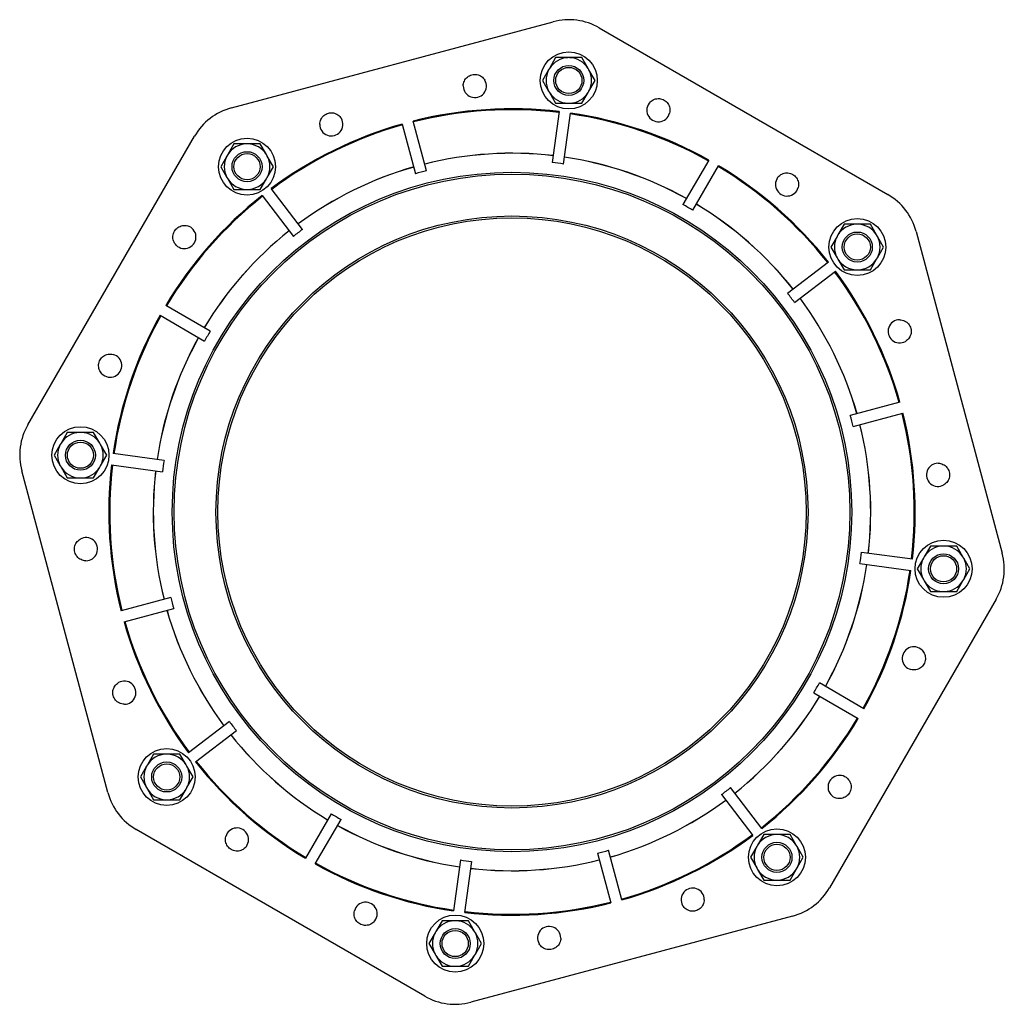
# Model space of a CAD drawing. Header units: inches. Extents: x -386 to 4171, y -551 to 959.
# Tile 1 of 14: x -386 to 132, y -225 to 293. Entities that reach past the tile are written whole.
import ezdxf

# ---------------------------------------------------------------- set-up
doc = ezdxf.new("R2010")
doc.units = ezdxf.units.IN
doc.header["$LTSCALE"] = 4
doc.header["$MEASUREMENT"] = 0
doc.layers.add('DETAIL', color=2, linetype='Continuous')

msp = doc.modelspace()

# ---------------------------------------------------------------- linework, layer by layer
at = {"layer": 'DETAIL'}
for p, q in [((-274.69, 246.6), (-105.4, 291.93)), ((-81.12, 288.73), (70.64, 201.07)), ((-104.09, 273.04), (-107.33, 267.42)), ((-97.6, 273.04), (-104.09, 273.04)), ((-96.73, 273.04), (-97.6, 273.04)), ((-90.24, 273.04), (-96.73, 273.04)), ((-87, 267.42), (-90.24, 273.04)), ((-107.77, 266.66), (-111.01, 261.04)), ((-107.33, 267.42), (-107.77, 266.66)), ((-86.56, 266.66), (-87, 267.42)), ((-83.31, 261.04), (-86.56, 266.66)), ((-111.01, 261.04), (-107.77, 255.42)), ((-86.56, 255.42), (-83.31, 261.04)), ((-107.77, 255.42), (-107.33, 254.66)), ((-107.33, 254.66), (-104.09, 249.05)), ((-90.24, 249.05), (-87, 254.66)), ((-87, 254.66), (-86.56, 255.42)), ((-104.09, 249.05), (-97.6, 249.05)), ((-97.6, 249.05), (-96.73, 249.05)), ((-96.73, 249.05), (-90.24, 249.05)), ((-102.3, 244.69), (-105.84, 217.86)), ((-99.89, 217.08), (-96.35, 243.9)), ((-172.02, 213.54), (-179.02, 239.67)), ((-184.81, 238.12), (-177.81, 211.98)), ((-381.78, 79.94), (-294.12, 231.7)), ((-273.39, 227.67), (-276.63, 222.06)), ((-266.9, 227.67), (-273.39, 227.67)), ((-266.02, 227.67), (-266.9, 227.67)), ((-259.54, 227.67), (-266.02, 227.67)), ((-256.29, 222.06), (-259.54, 227.67)), ((-277.07, 221.3), (-280.31, 215.68)), ((-276.63, 222.06), (-277.07, 221.3)), ((-255.85, 221.3), (-256.29, 222.06)), ((-252.61, 215.68), (-255.85, 221.3)), ((-23.56, 219.18), (-37.09, 195.75)), ((-280.31, 215.68), (-277.07, 210.06)), ((-255.85, 210.06), (-252.61, 215.68)), ((-31.9, 192.74), (-18.36, 216.17)), ((-277.07, 210.06), (-276.63, 209.3)), ((-276.63, 209.3), (-273.39, 203.68)), ((-259.54, 203.68), (-256.29, 209.3)), ((-256.29, 209.3), (-255.85, 210.06)), ((-273.39, 203.68), (-266.9, 203.68)), ((-266.9, 203.68), (-266.02, 203.68)), ((-266.02, 203.68), (-259.54, 203.68)), ((-237.3, 182.66), (-253.77, 204.13)), ((-258.53, 200.48), (-242.06, 179.01)), ((47.7, 185.4), (44.45, 179.78)), ((54.18, 185.4), (47.7, 185.4)), ((55.06, 185.4), (54.18, 185.4)), ((61.55, 185.4), (55.06, 185.4)), ((64.79, 179.78), (61.55, 185.4)), ((85.55, 181.64), (130.87, 12.34)), ((44.02, 179.02), (40.77, 173.41)), ((44.45, 179.78), (44.02, 179.02)), ((65.23, 179.02), (64.79, 179.78)), ((68.47, 173.41), (65.23, 179.02)), ((40.77, 173.41), (44.02, 167.79)), ((65.23, 167.79), (68.47, 173.41)), ((44.02, 167.79), (44.45, 167.03)), ((44.45, 167.03), (47.7, 161.41)), ((61.55, 161.41), (64.79, 167.03)), ((64.79, 167.03), (65.23, 167.79)), ((39.42, 165.47), (17.95, 149.01)), ((21.61, 144.25), (43.08, 160.71)), ((47.7, 161.41), (54.18, 161.41)), ((54.18, 161.41), (55.06, 161.41)), ((55.06, 161.41), (61.55, 161.41)), ((-285.8, 129.16), (-309.23, 142.69)), ((-312.23, 137.5), (-288.8, 123.96)), ((77.06, 91.76), (50.93, 84.76)), ((52.48, 78.96), (78.62, 85.96)), ((-361.02, 75.89), (-364.26, 70.27)), ((-354.53, 75.89), (-361.02, 75.89)), ((-353.66, 75.89), (-354.53, 75.89)), ((-347.17, 75.89), (-353.66, 75.89)), ((-343.93, 70.27), (-347.17, 75.89)), ((-364.7, 69.51), (-367.95, 63.89)), ((-364.26, 70.27), (-364.7, 69.51)), ((-343.49, 69.51), (-343.93, 70.27)), ((-340.25, 63.89), (-343.49, 69.51)), ((-367.95, 63.89), (-364.7, 58.27)), ((-343.49, 58.27), (-340.25, 63.89)), ((-310.13, 61.17), (-336.96, 64.7)), ((-364.7, 58.27), (-364.26, 57.51)), ((-364.26, 57.51), (-361.02, 51.9)), ((-347.17, 51.9), (-343.93, 57.51)), ((-343.93, 57.51), (-343.49, 58.27)), ((-337.74, 58.75), (-310.91, 55.22)), ((-339.66, -113.63), (-384.98, 55.66)), ((-361.02, 51.9), (-354.53, 51.9)), ((-354.53, 51.9), (-353.66, 51.9)), ((-353.66, 51.9), (-347.17, 51.9)), ((93.06, 16.11), (89.82, 10.49)), ((99.55, 16.11), (93.06, 16.11)), ((100.42, 16.11), (99.55, 16.11)), ((106.91, 16.11), (100.42, 16.11)), ((110.15, 10.49), (106.91, 16.11)), ((83.63, 9.25), (56.8, 12.78)), ((89.82, 10.49), (89.38, 9.73)), ((110.59, 9.73), (110.15, 10.49)), ((56.02, 6.84), (82.84, 3.3)), ((89.38, 9.73), (86.14, 4.11)), ((113.84, 4.11), (110.59, 9.73)), ((86.14, 4.11), (89.38, -1.51)), ((110.59, -1.51), (113.84, 4.11)), ((89.38, -1.51), (89.82, -2.27)), ((89.82, -2.27), (93.06, -7.88)), ((106.91, -7.88), (110.15, -2.27)), ((110.15, -2.27), (110.59, -1.51)), ((93.06, -7.88), (99.55, -7.88)), ((99.55, -7.88), (100.42, -7.88)), ((100.42, -7.88), (106.91, -7.88)), ((-306.59, -10.96), (-332.73, -17.96)), ((127.67, -11.94), (40.01, -163.69)), ((-331.18, -23.75), (-305.04, -16.76)), ((58.12, -69.49), (34.69, -55.96)), ((31.69, -61.16), (55.12, -74.69)), ((-275.72, -76.24), (-297.19, -92.71)), ((-293.54, -97.47), (-272.07, -81)), ((-315.66, -93.41), (-318.9, -99.03)), ((-309.17, -93.41), (-315.66, -93.41)), ((-308.29, -93.41), (-309.17, -93.41)), ((-301.81, -93.41), (-308.29, -93.41)), ((-298.57, -99.03), (-301.81, -93.41)), ((-319.34, -99.79), (-322.58, -105.41)), ((-318.9, -99.03), (-319.34, -99.79)), ((-298.13, -99.79), (-298.57, -99.03)), ((-294.88, -105.41), (-298.13, -99.79)), ((-322.58, -105.41), (-319.34, -111.02)), ((-298.13, -111.02), (-294.88, -105.41)), ((-319.34, -111.02), (-318.9, -111.78)), ((-318.9, -111.78), (-315.66, -117.4)), ((-301.81, -117.4), (-298.57, -111.78)), ((-298.57, -111.78), (-298.13, -111.02)), ((4.42, -132.48), (-12.05, -111.01)), ((-315.66, -117.4), (-309.17, -117.4)), ((-309.17, -117.4), (-308.29, -117.4)), ((-308.29, -117.4), (-301.81, -117.4)), ((-16.81, -114.66), (-0.34, -136.13)), ((-222.21, -124.74), (-235.75, -148.17)), ((-230.55, -151.17), (-217.02, -127.74)), ((-172.99, -220.72), (-324.75, -133.07)), ((5.43, -135.68), (2.18, -141.3)), ((11.91, -135.68), (5.43, -135.68)), ((12.79, -135.68), (11.91, -135.68)), ((19.28, -135.68), (12.79, -135.68)), ((22.52, -141.3), (19.28, -135.68)), ((-69.3, -170.12), (-76.3, -143.98)), ((1.74, -142.06), (-1.5, -147.68)), ((2.18, -141.3), (1.74, -142.06)), ((22.96, -142.06), (22.52, -141.3)), ((26.2, -147.68), (22.96, -142.06)), ((-154.22, -149.07), (-157.76, -175.9)), ((-151.81, -176.68), (-148.27, -149.86)), ((-82.09, -145.53), (-75.09, -171.67)), ((-1.5, -147.68), (1.74, -153.29)), ((22.96, -153.29), (26.2, -147.68)), ((1.74, -153.29), (2.18, -154.05)), ((2.18, -154.05), (5.43, -159.67)), ((19.28, -159.67), (22.52, -154.05)), ((22.52, -154.05), (22.96, -153.29)), ((5.43, -159.67), (11.91, -159.67)), ((11.91, -159.67), (12.79, -159.67)), ((12.79, -159.67), (19.28, -159.67)), ((-163.87, -181.05), (-167.11, -186.66)), ((-157.38, -181.05), (-163.87, -181.05)), ((-156.51, -181.05), (-157.38, -181.05)), ((-150.02, -181.05), (-156.51, -181.05)), ((-146.78, -186.66), (-150.02, -181.05)), ((20.58, -178.6), (-148.71, -223.93)), ((-167.55, -187.42), (-170.8, -193.04)), ((-167.11, -186.66), (-167.55, -187.42)), ((-146.34, -187.42), (-146.78, -186.66)), ((-143.1, -193.04), (-146.34, -187.42)), ((-170.8, -193.04), (-167.55, -198.66)), ((-146.34, -198.66), (-143.1, -193.04)), ((-167.55, -198.66), (-167.11, -199.42)), ((-167.11, -199.42), (-163.87, -205.03)), ((-150.02, -205.03), (-146.78, -199.42)), ((-146.78, -199.42), (-146.34, -198.66)), ((-163.87, -205.03), (-157.38, -205.03)), ((-157.38, -205.03), (-156.51, -205.03)), ((-156.51, -205.03), (-150.02, -205.03))]:
    msp.add_line(p, q, dxfattribs=at)
at = {"layer": 'DETAIL', "flags": 128}
for points in [[(-152.71, 258.17), (-152.67, 258.85), (-152.56, 259.51), (-152.37, 260.15), (-152.12, 260.76), (-151.82, 261.32), (-151.45, 261.86), (-151.02, 262.36), (-150.53, 262.82), (-149.99, 263.22), (-149.41, 263.56), (-148.81, 263.83), (-148.2, 264.03), (-147.56, 264.17), (-146.9, 264.23), (-146.23, 264.23), (-145.57, 264.15), (-144.91, 263.99), (-144.29, 263.77), (-143.7, 263.5), (-143.16, 263.16), (-142.64, 262.76), (-142.16, 262.29), (-141.73, 261.78), (-141.36, 261.21)], [(-54.35, 249.74), (-53.84, 250.19), (-53.29, 250.58), (-52.71, 250.9), (-52.1, 251.15), (-51.49, 251.34), (-50.85, 251.45), (-50.19, 251.51), (-49.52, 251.48), (-48.86, 251.39), (-48.21, 251.22), (-47.59, 250.98), (-47.01, 250.69), (-46.47, 250.34), (-45.96, 249.92), (-45.49, 249.44), (-45.07, 248.91), (-44.72, 248.34), (-44.43, 247.75), (-44.22, 247.14), (-44.07, 246.51), (-43.99, 245.86), (-43.97, 245.19), (-44.03, 244.52), (-44.17, 243.86)], [(-228.2, 237.96), (-228.16, 238.64), (-228.04, 239.3), (-227.85, 239.94), (-227.61, 240.55), (-227.3, 241.11), (-226.93, 241.65), (-226.5, 242.15), (-226.01, 242.61), (-225.48, 243.01), (-224.9, 243.35), (-224.29, 243.62), (-223.68, 243.82), (-223.05, 243.96), (-222.39, 244.02), (-221.72, 244.02), (-221.05, 243.94), (-220.4, 243.79), (-219.77, 243.57), (-219.19, 243.29), (-218.64, 242.95), (-218.12, 242.55), (-217.64, 242.08), (-217.21, 241.57), (-216.84, 241)], [(13.32, 210.66), (13.82, 211.1), (14.37, 211.49), (14.96, 211.82), (15.56, 212.07), (16.18, 212.25), (16.81, 212.37), (17.47, 212.42), (18.14, 212.4), (18.81, 212.3), (19.46, 212.13), (20.08, 211.9), (20.65, 211.61), (21.19, 211.25), (21.71, 210.83), (22.18, 210.36), (22.59, 209.83), (22.95, 209.26), (23.23, 208.66), (23.45, 208.05), (23.6, 207.43), (23.68, 206.78), (23.69, 206.11), (23.63, 205.44), (23.5, 204.78)], [(-303.71, 174.37), (-304.16, 174.88), (-304.55, 175.43), (-304.87, 176.01), (-305.12, 176.62), (-305.31, 177.23), (-305.42, 177.87), (-305.47, 178.53), (-305.45, 179.2), (-305.36, 179.86), (-305.19, 180.51), (-304.95, 181.13), (-304.66, 181.71), (-304.31, 182.25), (-303.89, 182.76), (-303.41, 183.23), (-302.88, 183.65), (-302.31, 184), (-301.72, 184.29), (-301.11, 184.51), (-300.48, 184.65), (-299.83, 184.74), (-299.16, 184.75), (-298.49, 184.69), (-297.83, 184.55)], [(76.91, 135.14), (77.58, 135.1), (78.24, 134.99), (78.89, 134.8), (79.49, 134.55), (80.06, 134.25), (80.59, 133.88), (81.09, 133.45), (81.55, 132.96), (81.96, 132.42), (82.29, 131.84), (82.57, 131.24), (82.77, 130.63), (82.9, 129.99), (82.97, 129.33), (82.96, 128.66), (82.88, 128), (82.73, 127.34), (82.51, 126.72), (82.23, 126.13), (81.89, 125.59), (81.49, 125.07), (81.03, 124.59), (80.51, 124.16), (79.95, 123.79)], [(-342.8, 106.71), (-343.24, 107.21), (-343.63, 107.76), (-343.95, 108.35), (-344.21, 108.95), (-344.39, 109.57), (-344.51, 110.2), (-344.56, 110.86), (-344.54, 111.53), (-344.44, 112.2), (-344.27, 112.85), (-344.04, 113.47), (-343.75, 114.04), (-343.39, 114.59), (-342.97, 115.1), (-342.5, 115.57), (-341.97, 115.99), (-341.4, 116.34), (-340.8, 116.62), (-340.19, 116.84), (-339.57, 116.99), (-338.91, 117.07), (-338.25, 117.08), (-337.58, 117.02), (-336.92, 116.89)], [(97.12, 59.66), (97.79, 59.62), (98.45, 59.5), (99.1, 59.32), (99.7, 59.07), (100.27, 58.77), (100.8, 58.4), (101.3, 57.97), (101.76, 57.48), (102.16, 56.94), (102.5, 56.36), (102.78, 55.76), (102.98, 55.14), (103.11, 54.51), (103.18, 53.85), (103.17, 53.18), (103.09, 52.51), (102.94, 51.86), (102.72, 51.23), (102.44, 50.65), (102.1, 50.11), (101.7, 49.59), (101.24, 49.1), (100.72, 48.67), (100.16, 48.3)], [(-351.23, 8.34), (-351.9, 8.38), (-352.56, 8.5), (-353.21, 8.68), (-353.81, 8.93), (-354.38, 9.24), (-354.91, 9.6), (-355.41, 10.04), (-355.87, 10.52), (-356.28, 11.06), (-356.61, 11.64), (-356.89, 12.25), (-357.09, 12.86), (-357.22, 13.49), (-357.29, 14.15), (-357.28, 14.82), (-357.2, 15.49), (-357.05, 16.14), (-356.83, 16.77), (-356.55, 17.35), (-356.21, 17.9), (-355.81, 18.42), (-355.35, 18.9), (-354.83, 19.33), (-354.27, 19.7)], [(88.69, -38.71), (89.13, -39.21), (89.52, -39.76), (89.84, -40.35), (90.1, -40.95), (90.28, -41.56), (90.4, -42.2), (90.45, -42.86), (90.43, -43.53), (90.33, -44.2), (90.16, -44.85), (89.93, -45.47), (89.64, -46.04), (89.28, -46.58), (88.86, -47.1), (88.39, -47.57), (87.86, -47.98), (87.29, -48.34), (86.69, -48.62), (86.08, -48.84), (85.46, -48.99), (84.8, -49.07), (84.14, -49.08), (83.47, -49.02), (82.81, -48.88)], [(-331.02, -67.14), (-331.69, -67.1), (-332.35, -66.98), (-333, -66.8), (-333.6, -66.55), (-334.17, -66.25), (-334.7, -65.88), (-335.2, -65.45), (-335.66, -64.96), (-336.07, -64.42), (-336.4, -63.84), (-336.68, -63.24), (-336.88, -62.62), (-337.01, -61.99), (-337.08, -61.33), (-337.07, -60.66), (-336.99, -59.99), (-336.84, -59.34), (-336.62, -58.72), (-336.34, -58.13), (-336, -57.59), (-335.6, -57.07), (-335.14, -56.59), (-334.62, -56.15), (-334.06, -55.78)], [(49.6, -106.37), (50.05, -106.87), (50.44, -107.42), (50.76, -108.01), (51.01, -108.62), (51.2, -109.23), (51.31, -109.87), (51.36, -110.53), (51.34, -111.2), (51.25, -111.86), (51.08, -112.51), (50.84, -113.13), (50.55, -113.71), (50.2, -114.25), (49.78, -114.76), (49.3, -115.23), (48.77, -115.65), (48.2, -116), (47.61, -116.29), (46.99, -116.5), (46.37, -116.65), (45.72, -116.73), (45.05, -116.75), (44.38, -116.69), (43.72, -116.55)], [(-267.43, -142.66), (-267.93, -143.1), (-268.48, -143.49), (-269.07, -143.81), (-269.67, -144.07), (-270.29, -144.25), (-270.92, -144.37), (-271.58, -144.42), (-272.25, -144.4), (-272.92, -144.3), (-273.57, -144.13), (-274.19, -143.9), (-274.76, -143.6), (-275.3, -143.25), (-275.82, -142.83), (-276.29, -142.36), (-276.7, -141.83), (-277.06, -141.26), (-277.34, -140.66), (-277.56, -140.05), (-277.71, -139.43), (-277.79, -138.77), (-277.8, -138.11), (-277.74, -137.43), (-277.61, -136.78)], [(-25.92, -169.96), (-25.96, -170.63), (-26.07, -171.3), (-26.26, -171.94), (-26.5, -172.55), (-26.81, -173.11), (-27.18, -173.65), (-27.61, -174.15), (-28.1, -174.61), (-28.63, -175.01), (-29.21, -175.35), (-29.82, -175.62), (-30.43, -175.82), (-31.06, -175.95), (-31.72, -176.02), (-32.39, -176.02), (-33.06, -175.94), (-33.71, -175.78), (-34.34, -175.56), (-34.92, -175.28), (-35.47, -174.95), (-35.99, -174.55), (-36.47, -174.08), (-36.9, -173.56), (-37.27, -173)], [(-199.76, -181.74), (-200.27, -182.19), (-200.82, -182.57), (-201.4, -182.9), (-202.01, -183.15), (-202.62, -183.34), (-203.26, -183.45), (-203.92, -183.5), (-204.59, -183.48), (-205.25, -183.39), (-205.9, -183.22), (-206.52, -182.98), (-207.1, -182.69), (-207.64, -182.34), (-208.15, -181.92), (-208.62, -181.44), (-209.04, -180.91), (-209.39, -180.34), (-209.68, -179.74), (-209.9, -179.13), (-210.04, -178.51), (-210.13, -177.86), (-210.14, -177.19), (-210.08, -176.52), (-209.94, -175.86)], [(-101.4, -190.17), (-101.44, -190.84), (-101.55, -191.51), (-101.74, -192.15), (-101.99, -192.76), (-102.29, -193.32), (-102.66, -193.85), (-103.09, -194.36), (-103.58, -194.82), (-104.12, -195.22), (-104.7, -195.56), (-105.3, -195.83), (-105.91, -196.03), (-106.55, -196.16), (-107.21, -196.23), (-107.88, -196.23), (-108.54, -196.15), (-109.2, -195.99), (-109.82, -195.77), (-110.41, -195.49), (-110.95, -195.16), (-111.47, -194.75), (-111.95, -194.29), (-112.38, -193.77), (-112.75, -193.21)]]:
    msp.add_lwpolyline(points, dxfattribs=at)
at = {"layer": 'DETAIL'}
for centre, radius in [((-97.16, 261.04), 15), ((-97.16, 261.04), 7.9), ((-97.16, 261.04), 6.9), ((-266.46, 215.68), 15), ((-266.46, 215.68), 7.9), ((-266.46, 215.68), 6.9), ((-127.06, 34), 178.75), ((-127.06, 34), 177.75), ((-127.06, 34), 155.74), ((-127.06, 34), 154.75), ((54.62, 173.41), 15), ((54.62, 173.41), 7.9), ((54.62, 173.41), 6.9), ((-354.1, 63.89), 15), ((-354.1, 63.89), 7.9), ((-354.1, 63.89), 6.9), ((99.99, 4.11), 15), ((99.99, 4.11), 7.9), ((99.99, 4.11), 6.9), ((-308.73, -105.41), 15), ((-308.73, -105.41), 7.9), ((-308.73, -105.41), 6.9), ((12.35, -147.68), 15), ((12.35, -147.68), 7.9), ((12.35, -147.68), 6.9), ((-156.95, -193.04), 15), ((-156.95, -193.04), 7.9), ((-156.95, -193.04), 6.9)]:
    msp.add_circle(centre, radius, dxfattribs=at)
for centre, radius, start, end in [((-97.12, 261.02), 32, 59.9886, 104.9886), ((-97.16, 261.04), 12, 92.0956, 147.9044), ((-97.16, 261.04), 12, 32.0956, 87.9044), ((-97.16, 261.04), 12, 152.0956, 207.9044), ((-97.16, 261.04), 12, 332.0956, 27.9044), ((-146.62, 258.15), 6.09, 179.7653, 30.212), ((-97.16, 261.04), 12, 212.0956, 267.9044), ((-97.16, 261.04), 12, 272.0956, 327.9044), ((-50.06, 245.42), 6.09, 134.7653, 345.212), ((-266.41, 215.69), 32, 104.9886, 149.9886), ((-127.06, 34), 212.13, 83.299, 104.1783), ((-127.06, 34), 211.67, 83.3007, 104.1766), ((-127.06, 34), 212.13, 60.799, 81.6783), ((-222.1, 237.94), 6.09, 179.7653, 30.212), ((-127.06, 34), 211.67, 60.8007, 81.6766), ((-127.06, 34), 212.13, 105.799, 126.6783), ((-127.06, 34), 211.67, 105.8007, 126.6766), ((-266.46, 215.68), 12, 92.0956, 147.9044), ((-266.46, 215.68), 12, 32.0956, 87.9044), ((-266.46, 215.68), 12, 152.0956, 207.9044), ((-266.46, 215.68), 12, 332.0956, 27.9044), ((-127.06, 34), 188.75, 83.3993, 104.0779), ((-127.06, 34), 188.72, 83.3995, 104.0778), ((-127.06, 34), 185.08, 81.5599, 83.4174), ((-127.06, 34), 188.75, 60.8993, 81.5779), ((-127.06, 34), 188.72, 60.8995, 81.5778), ((-127.06, 34), 188.75, 105.8993, 126.5779), ((-127.06, 34), 188.72, 105.8995, 126.5778), ((-127.06, 34), 185.08, 104.0599, 105.9174), ((-127.06, 34), 211.67, 38.3007, 59.1766), ((-127.06, 34), 212.13, 38.299, 59.1783), ((-266.46, 215.68), 12, 212.0956, 267.9044), ((-266.46, 215.68), 12, 272.0956, 327.9044), ((17.61, 206.33), 6.09, 134.7653, 345.212), ((-127.06, 34), 212.13, 128.299, 149.1783), ((-127.06, 34), 211.67, 128.3007, 149.1766), ((54.63, 173.36), 32, 14.9886, 59.9886), ((-127.06, 34), 185.08, 59.0599, 60.9174), ((-127.06, 34), 188.72, 38.3995, 59.0778), ((-127.06, 34), 188.75, 38.3993, 59.0779), ((-299.39, 178.66), 6.09, 224.7653, 75.212), ((-127.06, 34), 188.75, 128.3993, 149.0779), ((-127.06, 34), 188.72, 128.3995, 149.0778), ((-127.06, 34), 185.08, 126.5599, 128.4174), ((54.62, 173.41), 12, 92.0956, 147.9044), ((54.62, 173.41), 12, 32.0956, 87.9044), ((54.62, 173.41), 12, 152.0956, 207.9044), ((54.62, 173.41), 12, 332.0956, 27.9044), ((54.62, 173.41), 12, 212.0956, 267.9044), ((54.62, 173.41), 12, 272.0956, 327.9044), ((-127.06, 34), 212.13, 15.799, 36.6783), ((-127.06, 34), 211.67, 15.8007, 36.6766), ((-127.06, 34), 185.08, 36.5599, 38.4174), ((-127.06, 34), 188.72, 15.8995, 36.5778), ((-127.06, 34), 188.75, 15.8993, 36.5779), ((-127.06, 34), 212.13, 150.799, 171.6783), ((-127.06, 34), 211.67, 150.8007, 171.6766), ((76.88, 129.05), 6.09, 89.7653, 300.212), ((-127.06, 34), 188.75, 150.8993, 171.5779), ((-127.06, 34), 188.72, 150.8995, 171.5778), ((-127.06, 34), 185.08, 149.0599, 150.9174), ((-338.47, 111), 6.09, 224.7653, 75.212), ((-127.06, 34), 185.08, 14.0599, 15.9174), ((-127.06, 34), 211.67, 353.3007, 14.1766), ((-127.06, 34), 212.13, 353.299, 14.1783), ((-354.07, 63.93), 32, 149.9886, 194.9886), ((-127.06, 34), 188.72, 353.3995, 14.0778), ((-127.06, 34), 188.75, 353.3993, 14.0779), ((-354.1, 63.89), 12, 92.0956, 147.9044), ((-354.1, 63.89), 12, 32.0956, 87.9044), ((-354.1, 63.89), 12, 152.0956, 207.9044), ((-354.1, 63.89), 12, 332.0956, 27.9044), ((-354.1, 63.89), 12, 212.0956, 267.9044), ((-354.1, 63.89), 12, 272.0956, 327.9044), ((-127.06, 34), 212.13, 173.299, 194.1783), ((-127.06, 34), 211.67, 173.3007, 194.1766), ((-127.06, 34), 185.08, 171.5599, 173.4174), ((97.09, 53.57), 6.09, 89.7653, 300.212), ((-127.06, 34), 188.75, 173.3993, 194.0779), ((-127.06, 34), 188.72, 173.3995, 194.0778), ((-351.2, 14.44), 6.09, 269.7653, 120.212), ((99.99, 4.11), 12, 92.0956, 147.9044), ((99.99, 4.11), 12, 32.0956, 87.9044), ((-127.06, 34), 185.08, 351.5599, 353.4174), ((99.96, 4.07), 32, 329.9886, 14.9886), ((-127.06, 34), 188.72, 330.8995, 351.5778), ((-127.06, 34), 188.75, 330.8993, 351.5779), ((99.99, 4.11), 12, 152.0956, 207.9044), ((99.99, 4.11), 12, 332.0956, 27.9044), ((-127.06, 34), 211.67, 330.8007, 351.6766), ((-127.06, 34), 212.13, 330.799, 351.6783), ((99.99, 4.11), 12, 212.0956, 267.9044), ((99.99, 4.11), 12, 272.0956, 327.9044), ((-127.06, 34), 185.08, 194.0599, 195.9174), ((-127.06, 34), 188.75, 195.8993, 216.5779), ((-127.06, 34), 188.72, 195.8995, 216.5778), ((-127.06, 34), 212.13, 195.799, 216.6783), ((-127.06, 34), 211.67, 195.8007, 216.6766), ((84.36, -43), 6.09, 44.7653, 255.212), ((-330.99, -61.05), 6.09, 269.7653, 120.212), ((-127.06, 34), 185.08, 329.0599, 330.9174), ((-127.06, 34), 188.72, 308.3995, 329.0778), ((-127.06, 34), 188.75, 308.3993, 329.0779), ((-127.06, 34), 185.08, 216.5599, 218.4174), ((-127.06, 34), 211.67, 308.3007, 329.1766), ((-127.06, 34), 212.13, 308.299, 329.1783), ((-127.06, 34), 188.75, 218.3993, 239.0779), ((-127.06, 34), 188.72, 218.3995, 239.0778), ((-308.73, -105.41), 12, 92.0956, 147.9044), ((-308.73, -105.41), 12, 32.0956, 87.9044), ((-127.06, 34), 212.13, 218.299, 239.1783), ((-127.06, 34), 211.67, 218.3007, 239.1766), ((-308.73, -105.41), 12, 152.0956, 207.9044), ((-308.73, -105.41), 12, 332.0956, 27.9044), ((45.28, -110.66), 6.09, 44.7653, 255.212), ((-308.74, -105.36), 32, 194.9886, 239.9886), ((-308.73, -105.41), 12, 212.0956, 267.9044), ((-308.73, -105.41), 12, 272.0956, 327.9044), ((-127.06, 34), 185.08, 306.5599, 308.4174), ((-127.06, 34), 188.72, 285.8995, 306.5778), ((-127.06, 34), 188.75, 285.8993, 306.5779), ((-127.06, 34), 185.08, 239.0599, 240.9174), ((-271.72, -138.33), 6.09, 314.7653, 165.212), ((-127.06, 34), 188.75, 240.8993, 261.5779), ((-127.06, 34), 188.72, 240.8995, 261.5778), ((-127.06, 34), 211.67, 285.8007, 306.6766), ((-127.06, 34), 212.13, 285.799, 306.6783), ((12.35, -147.68), 12, 92.0956, 147.9044), ((12.35, -147.68), 12, 32.0956, 87.9044), ((-127.06, 34), 185.08, 284.0599, 285.9174), ((12.35, -147.68), 12, 152.0956, 207.9044), ((12.35, -147.68), 12, 332.0956, 27.9044), ((-127.06, 34), 185.08, 261.5599, 263.4174), ((-127.06, 34), 188.72, 263.3995, 284.0778), ((-127.06, 34), 188.75, 263.3993, 284.0779), ((-127.06, 34), 212.13, 240.799, 261.6783), ((-127.06, 34), 211.67, 240.8007, 261.6766), ((12.35, -147.68), 12, 212.0956, 267.9044), ((12.35, -147.68), 12, 272.0956, 327.9044), ((-32.01, -169.94), 6.09, 359.7653, 210.212), ((12.3, -147.69), 32, 284.9886, 329.9886), ((-204.05, -177.41), 6.09, 314.7653, 165.212), ((-127.06, 34), 212.13, 263.299, 284.1783), ((-127.06, 34), 211.67, 263.3007, 284.1766), ((-156.95, -193.04), 12, 92.0956, 147.9044), ((-156.95, -193.04), 12, 32.0956, 87.9044), ((-107.49, -190.15), 6.09, 359.7653, 210.212), ((-156.95, -193.04), 12, 152.0956, 207.9044), ((-156.95, -193.04), 12, 332.0956, 27.9044), ((-156.95, -193.04), 12, 212.0956, 267.9044), ((-156.95, -193.04), 12, 272.0956, 327.9044), ((-156.99, -193.01), 32, 239.9886, 284.9886)]:
    msp.add_arc(centre, radius, start, end, dxfattribs=at)

doc.saveas('drawing.dxf')
